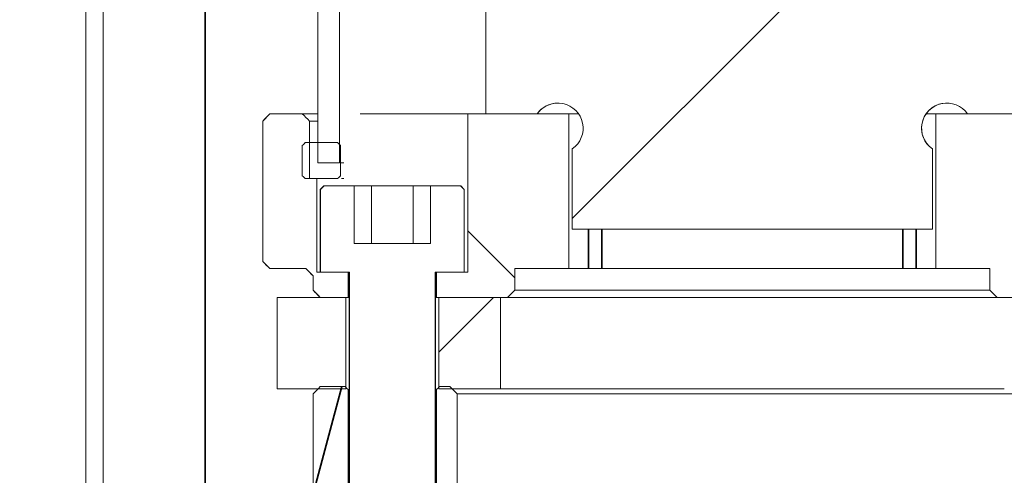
# Model space of a CAD drawing. Header units: millimetres. Extents: x 4 to 1188, y 1 to 840.
# Tile 250 of 256: x 847.78 to 856.9, y 321.58 to 325.8. Entities that reach past the tile are written whole.
import ezdxf

# ---------------------------------------------------------------- set-up
doc = ezdxf.new("R2010")
doc.units = ezdxf.units.MM
doc.layers.add('1', color=7, linetype='Continuous')
doc.styles.add('Arial Unicode MS', font='Arial Unicode MS')
doc.dimstyles.get("Standard").update_dxf_attribs({"dimtxt": 0.18, "dimasz": 0.18, "dimexe": 0.18, "dimexo": 0.0625, "dimgap": 0.09, "dimtad": 0, "dimtih": 1, "dimtoh": 1, "dimdec": 4, "dimzin": 0, "dimdsep": 46, "dimtxsty": 'Standard', "dimcen": 0.09, "dimadec": 0, "dimazin": 0, "dimtfac": 1, "dimtdec": 4, "dimtofl": 0, "dimtmove": 0, "dimatfit": 3, "dimfxl": 0, "dimtolj": 1, "dimtzin": 0, "dimarcsym": 0})

# ---------------------------------------------------------------- blocks, each defined once
blk = doc.blocks.new('_U55')
at = {"layer": '1', "color": 18, "lineweight": 35}
for p, q in [((771.2291, 333.4197), (771.2291, 279.2286)), ((849.4976, 333.4197), (849.4976, 279.2286)), ((849.4976, 281.2286), (771.2291, 281.2286))]:
    blk.add_line(p, q, dxfattribs=at)
at = {"layer": '1', "color": 18, "lineweight": 70}
for points in [[(771.2291, 281.2286), (774.7291, 282.0046), (774.7291, 280.4527)], [(849.4976, 281.2286), (845.9976, 280.4527), (845.9976, 282.0046)]]:
    blk.add_solid(points, dxfattribs=at)
at = {"layer": '1', "color": 18, "linetype": 'Continuous', "lineweight": 13, "insert": (807.1761, 281.9755), "char_height": 3, "attachment_point": 7, "line_spacing_factor": 1.047437, "style": 'Arial Unicode MS'}
blk.add_mtext('\\fArial Unicode MS|b0|i0;\\W1.0000;587', dxfattribs=at)

msp = doc.modelspace()

# ---------------------------------------------------------------- hatches: boundary and pattern name
at = {"layer": '1', "linetype": 'Continuous', "lineweight": 35}
h = msp.add_hatch(dxfattribs=at)
h.set_pattern_fill('ANSI31', color=154, scale=1.55, angle=-2.13e-14, style=0)
h.paths.add_polyline_path([(850.5426, 324.4764), (850.5426, 411.143), (850.7426, 411.143), (850.7426, 324.4764)], flags=0)
h.paths.add_polyline_path([(858.3858, 411.143), (858.5859, 411.143), (858.5859, 324.4764), (858.3858, 324.4764)], flags=0)
h = msp.add_hatch(dxfattribs=at)
h.set_pattern_fill('ANSI31', color=154, scale=1.55, angle=-2.13e-14, style=0)
edge = h.paths.add_edge_path(flags=0)
edge.add_line((852.8976, 410.963), (854.0309, 410.963))
edge.add_line((854.0309, 410.963), (854.0309, 410.2964))
edge.add_line((854.0309, 410.2964), (855.0976, 410.2964))
edge.add_line((855.0976, 410.2964), (855.0976, 410.963))
edge.add_line((855.0976, 410.963), (856.2309, 410.963))
edge.add_line((856.2309, 410.963), (856.2309, 410.6212))
edge.add_ellipse((856.3642, 410.4297), major_axis=(0.2333, 0), ratio=1, start_angle=124.8499, end_angle=325.1501)
edge.add_line((856.5557, 410.2964), (857.2309, 410.2964))
edge.add_line((857.2309, 410.2964), (857.2309, 327.5964))
edge.add_line((857.2309, 327.5964), (857.0309, 327.5964))
edge.add_line((857.0309, 327.5964), (857.0309, 324.9297))
edge.add_line((857.0309, 324.9297), (856.5557, 324.9297))
edge.add_ellipse((856.3642, 324.7964), major_axis=(0.2333, 0), ratio=1, start_angle=34.8499, end_angle=235.1501)
edge.add_line((856.2309, 324.6049), (856.2309, 323.863))
edge.add_line((856.2309, 323.863), (852.8976, 323.863))
edge.add_line((852.8976, 323.863), (852.8976, 324.6049))
edge.add_ellipse((852.7642, 324.7964), major_axis=(0.2333, 0), ratio=1, start_angle=304.8499, end_angle=505.1501)
edge.add_line((852.5727, 324.9297), (852.0976, 324.9297))
edge.add_line((852.0976, 324.9297), (852.0976, 327.5964))
edge.add_line((852.0976, 327.5964), (851.8976, 327.5964))
edge.add_line((851.8976, 327.5964), (851.8976, 410.2964))
edge.add_line((851.8976, 410.2964), (852.5727, 410.2964))
edge.add_ellipse((852.7642, 410.4297), major_axis=(0.2333, 0), ratio=1, start_angle=214.8499, end_angle=415.1501)
edge.add_line((852.8976, 410.6212), (852.8976, 410.963))
edge = h.paths.add_edge_path(flags=0)
edge.add_ellipse((855.7642, 339.153), major_axis=(-0.4533, 0), ratio=1, start_angle=0, end_angle=360)
edge = h.paths.add_edge_path(flags=0)
edge.add_ellipse((853.3642, 339.153), major_axis=(-0.4533, 0), ratio=1, start_angle=0, end_angle=360)
edge = h.paths.add_edge_path(flags=0)
edge.add_ellipse((855.7642, 360.4864), major_axis=(-0.4533, 0), ratio=1, start_angle=0, end_angle=360)
edge = h.paths.add_edge_path(flags=0)
edge.add_ellipse((853.3642, 360.4864), major_axis=(-0.4533, 0), ratio=1, start_angle=0, end_angle=360)
edge = h.paths.add_edge_path(flags=0)
edge.add_ellipse((855.7642, 381.8197), major_axis=(-0.4533, 0), ratio=1, start_angle=0, end_angle=360)
edge = h.paths.add_edge_path(flags=0)
edge.add_ellipse((853.3642, 381.8197), major_axis=(-0.4533, 0), ratio=1, start_angle=0, end_angle=360)
edge = h.paths.add_edge_path(flags=0)
edge.add_ellipse((853.3642, 403.153), major_axis=(-0.4533, 0), ratio=1, start_angle=0, end_angle=360)
edge = h.paths.add_edge_path(flags=0)
edge.add_ellipse((855.7642, 403.153), major_axis=(-0.4533, 0), ratio=1, start_angle=0, end_angle=360)
h = msp.add_hatch(dxfattribs=at)
h.set_pattern_fill('ANSI31', color=154, scale=1.55, angle=-2.13e-14, style=0)
h.paths.add_polyline_path([(848.3951, 326.3989), (848.5551, 326.3989), (848.5551, 292.0753), (848.3951, 292.0753)], flags=0)
h = msp.add_hatch(dxfattribs=at)
h.set_pattern_fill('ANSI31', color=154, scale=1.55, angle=89.9544, style=0)
h.paths.add_polyline_path([(856.2642, 323.4964), (856.2642, 324.9297), (857.1997, 324.9297), (857.1997, 323.463), (857.4879, 323.463), (857.4879, 323.2297), (856.7636, 323.2297), (856.7636, 323.4964)], flags=0)
h.paths.add_polyline_path([(851.6405, 323.463), (851.9287, 323.463), (851.9287, 324.9297), (852.8642, 324.9297), (852.8642, 323.4964), (852.3649, 323.4964), (852.3649, 323.2297), (851.6405, 323.2297)], flags=0)
edge = h.paths.add_edge_path(flags=0)
edge.add_line((850.4979, 323.2964), (850.4979, 323.4297))
edge.add_line((850.8213, 323.463), (850.8213, 323.2297))
edge.add_line((850.8213, 323.2297), (850.5646, 323.2297))
edge.add_line((850.5331, 323.463), (850.8213, 323.463))
edge.add_line((850.5331, 324.3297), (850.5331, 323.463))
edge.add_line((850.4646, 324.3297), (850.4646, 324.9297))
edge.add_line((850.4646, 324.9297), (850.0312, 324.9297))
edge.add_line((850.0312, 324.9297), (850.0312, 323.563))
edge.add_line((850.4313, 323.4964), (850.0979, 323.4964))
edge = h.paths.add_edge_path(flags=0)
edge.add_line((858.6305, 323.4297), (858.6305, 323.2964))
edge.add_line((859.0306, 323.4964), (858.6972, 323.4964))
edge.add_line((858.6639, 324.3297), (858.6639, 324.9297))
edge.add_line((858.6639, 324.9297), (859.0972, 324.9297))
edge.add_line((859.0972, 324.9297), (859.0972, 323.563))
edge.add_line((858.5955, 323.463), (858.5955, 324.3297))
edge.add_line((858.3073, 323.463), (858.5955, 323.463))
edge.add_line((858.3073, 323.463), (858.3073, 323.2297))
edge.add_line((858.3073, 323.2297), (858.5639, 323.2297))
h = msp.add_hatch(dxfattribs=at)
h.set_pattern_fill('ANSI31', color=154, scale=1.55, angle=29.9848, style=0)
h.paths.add_polyline_path([(850.7513, 324.663), (850.7513, 324.3297), (850.3979, 324.3297), (850.3979, 324.663)], flags=0)
h.paths.add_polyline_path([(858.3772, 324.663), (858.7305, 324.663), (858.7305, 324.3297), (858.3772, 324.3297)], flags=0)
h = msp.add_hatch(dxfattribs=at)
h.set_pattern_fill('ANSI31', color=154, scale=1.55, angle=-2.13e-14, style=0)
h.paths.add_polyline_path([(852.2316, 323.2297), (852.2316, 322.383), (851.6607, 322.383), (851.6607, 323.2297)], flags=0)
h.paths.add_polyline_path([(850.8011, 322.383), (850.1642, 322.383), (850.1642, 323.2297), (850.8011, 323.2297)], flags=0)
h.paths.add_polyline_path([(856.8969, 322.383), (856.8969, 323.2297), (857.4677, 323.2297), (857.4677, 322.383)], flags=0)
h.paths.add_polyline_path([(858.3274, 322.383), (858.3274, 323.2297), (858.6505, 323.2297), (858.6505, 322.383)], flags=0)
h = msp.add_hatch(dxfattribs=at)
h.set_pattern_fill('ANSI31', color=154, scale=1.55, angle=29.9848, style=0)
edge = h.paths.add_edge_path(flags=0)
edge.add_line((851.8315, 322.337), (851.8315, 320.8703))
edge.add_line((851.6406, 322.377), (851.6406, 320.8303))
h.paths.add_polyline_path([(850.8212, 322.4036), (850.8212, 320.8036), (850.4979, 320.8036), (850.4979, 322.4036)], flags=0)
h.paths.add_polyline_path([(858.3072, 322.4036), (858.6305, 322.4036), (858.6305, 320.8036), (858.3072, 320.8036)], flags=0)
edge = h.paths.add_edge_path(flags=0)
edge.add_line((857.297, 320.8703), (857.297, 322.337))
edge.add_line((857.4879, 320.8303), (857.4879, 322.377))

# ---------------------------------------------------------------- linework, layer by layer
at = {"layer": '1', "color": 154, "linetype": 'Continuous', "lineweight": 13}
for p, q in [((850.5426, 324.4764), (850.5426, 411.143)), ((850.7426, 411.143), (850.7426, 324.4764)), ((852.0976, 324.9297), (852.0976, 327.5964)), ((850.5422, 326.7622), (850.5422, 324.93)), ((848.3951, 292.0753), (848.3951, 326.3989)), ((848.5551, 326.3989), (848.5551, 292.0753)), ((850.0976, 324.9297), (850.0309, 324.863)), ((850.0979, 324.9297), (850.3979, 324.9297)), ((850.3976, 324.9297), (850.5426, 324.9297)), ((851.9287, 324.9297), (850.9324, 324.9297)), ((851.9287, 324.9297), (852.8642, 324.9297)), ((851.9287, 323.463), (851.9287, 324.9297)), ((852.5727, 324.9297), (852.0976, 324.9297)), ((852.8642, 324.9297), (852.8642, 323.4964)), ((852.8643, 324.9297), (852.8642, 324.9297)), ((852.9557, 324.9297), (852.8643, 324.9297)), ((852.8643, 323.4964), (852.8643, 324.9297)), ((856.2642, 324.9297), (856.1729, 324.9297)), ((856.2642, 323.4964), (856.2642, 324.9297)), ((856.2642, 324.9297), (857.1997, 324.9297)), ((857.0309, 324.9297), (856.5557, 324.9297)), ((850.0309, 324.863), (850.0309, 323.563)), ((850.0312, 323.563), (850.0312, 324.863)), ((850.5426, 324.863), (850.4642, 324.863)), ((850.4646, 324.863), (850.4646, 324.3297)), ((850.3979, 324.3564), (850.3979, 324.6364)), ((850.4246, 324.663), (850.7246, 324.663)), ((850.7509, 324.6364), (850.7513, 324.6364)), ((850.7513, 324.6364), (850.7513, 324.3564)), ((852.8976, 323.863), (852.8976, 324.6049)), ((856.2309, 324.6049), (856.2309, 323.863)), ((856.2309, 324.6049), (856.231, 324.6049)), ((856.231, 323.863), (856.231, 324.6049)), ((850.7426, 324.4764), (850.5426, 324.4764)), ((850.7823, 324.4764), (850.7513, 324.4764)), ((850.7513, 324.3564), (850.7509, 324.3564)), ((850.7246, 324.3297), (850.4246, 324.3297)), ((850.4646, 324.3297), (850.5331, 324.3297)), ((850.5331, 324.3297), (850.5331, 323.463)), ((850.5976, 324.263), (850.5642, 324.2297)), ((850.6, 324.263), (850.5976, 324.263)), ((850.6, 324.263), (850.878, 324.263)), ((850.7823, 324.3297), (850.7593, 324.3297)), ((850.878, 324.263), (850.878, 323.7297)), ((851.0385, 324.263), (850.878, 324.263)), ((851.4234, 324.263), (851.0385, 324.263)), ((851.0385, 324.263), (851.0385, 323.7297)), ((851.5838, 324.263), (851.4234, 324.263)), ((851.4234, 324.263), (851.4234, 323.7297)), ((851.5838, 323.7297), (851.5838, 324.263)), ((851.5838, 324.263), (851.8618, 324.263)), ((851.8642, 324.263), (851.8618, 324.263)), ((851.8976, 324.2297), (851.8642, 324.263)), ((850.5642, 324.2297), (850.5642, 323.463)), ((850.5666, 324.2297), (850.5642, 324.2297)), ((850.5666, 323.463), (850.5666, 324.2297)), ((851.8953, 324.2297), (851.8953, 323.463)), ((851.8976, 324.2297), (851.8953, 324.2297)), ((851.8976, 323.463), (851.8976, 324.2297)), ((856.2309, 323.863), (852.8976, 323.863)), ((856.231, 323.863), (856.2309, 323.863)), ((850.878, 323.7297), (851.5838, 323.7297)), ((850.0309, 323.563), (850.0976, 323.4964)), ((850.4313, 323.4964), (850.0979, 323.4964)), ((850.4309, 323.4964), (850.4976, 323.4297)), ((850.4976, 323.4297), (850.4976, 323.2964)), ((850.4979, 323.2964), (850.4979, 323.4297)), ((850.5331, 323.463), (850.8213, 323.463)), ((850.8348, 323.463), (850.5666, 323.463)), ((850.8213, 323.463), (850.8213, 323.2297)), ((850.8309, 323.463), (850.8309, 320.8037)), ((850.8348, 319.5297), (850.8348, 323.463)), ((851.8953, 323.463), (851.627, 323.463)), ((851.627, 323.463), (851.627, 319.5297)), ((851.6309, 320.8037), (851.6309, 323.463)), ((851.6405, 323.463), (851.9287, 323.463)), ((851.6405, 323.2297), (851.6405, 323.463)), ((852.3649, 323.4964), (852.3649, 323.2964)), ((852.8642, 323.4964), (852.3649, 323.4964)), ((852.8642, 323.4964), (852.8643, 323.4964)), ((852.8643, 323.4964), (853.0477, 323.4964)), ((853.1699, 323.4964), (853.0477, 323.4964)), ((853.1699, 323.4964), (855.9589, 323.4964)), ((856.0811, 323.4964), (855.9589, 323.4964)), ((856.0811, 323.4964), (856.2642, 323.4964)), ((856.7636, 323.4964), (856.2642, 323.4964)), ((856.7636, 323.2964), (856.7636, 323.4964)), ((850.4976, 323.2964), (850.5642, 323.2297)), ((852.3649, 323.2964), (856.7636, 323.2964)), ((850.1642, 322.383), (850.1642, 323.2297)), ((850.1642, 323.2297), (850.8011, 323.2297)), ((850.8213, 323.2297), (850.5646, 323.2297)), ((850.8011, 323.2297), (850.8011, 322.383)), ((850.8309, 323.2297), (850.8213, 323.2297)), ((851.6405, 323.2297), (851.6309, 323.2297)), ((852.2982, 323.2297), (851.6405, 323.2297)), ((851.6607, 323.2297), (852.2316, 323.2297)), ((851.6607, 322.383), (851.6607, 323.2297)), ((852.2316, 323.2297), (852.2316, 322.383)), ((856.8302, 323.2297), (852.2982, 323.2297)), ((857.4879, 323.2297), (856.8302, 323.2297)), ((850.8011, 322.383), (850.1642, 322.383)), ((850.5436, 322.383), (850.4976, 322.337)), ((850.4976, 322.337), (850.4976, 320.8703)), ((850.4979, 320.8703), (850.4979, 322.337)), ((850.5646, 322.4036), (850.7944, 322.4036)), ((850.8212, 322.377), (850.8212, 320.8303)), ((850.8309, 322.377), (850.8212, 322.377)), ((851.6406, 322.377), (851.6309, 322.377)), ((851.6406, 320.8303), (851.6406, 322.377)), ((852.2316, 322.383), (851.6607, 322.383)), ((851.6675, 322.4036), (851.7648, 322.4036)), ((851.8315, 322.337), (851.8315, 320.8703)), ((857.297, 322.337), (851.8315, 322.337)), ((852.2316, 322.383), (856.8969, 322.383))]:
    msp.add_line(p, q, dxfattribs=at)
at = {"layer": '1', "color": 154, "linetype": 'Continuous', "lineweight": 35}
for p, q in [((853.0477, 323.4964), (853.0477, 323.8631)), ((853.1699, 323.8631), (853.1699, 323.4964)), ((855.9589, 323.4964), (855.9589, 323.8631)), ((856.0811, 323.8631), (856.0811, 323.4964))]:
    msp.add_line(p, q, dxfattribs=at)
at = {"layer": '1', "color": 154, "linetype": 'Continuous', "lineweight": 13}
for centre, major_axis, start_param, end_param in [((852.7642, 324.7964), (0.2333, 0), 5.320635, 8.816532), ((852.7644, 324.7964), (0, -0.2333), 3.14157, 4.104143), ((856.3644, 324.7964), (0, 0.2333), 0.000023, 2.533347), ((856.3642, 324.7964), (0.2333, 0), 0.608246, 4.104143)]:
    msp.add_ellipse(centre, major_axis=major_axis, ratio=1, start_param=start_param, end_param=end_param, dxfattribs=at)
for points in [[(850.0312, 324.863), (850.0535, 324.8853), (850.0757, 324.9075), (850.0979, 324.9297)], [(850.3979, 324.9297), (850.4202, 324.9075), (850.4424, 324.8853), (850.4646, 324.863)], [(850.3979, 324.6364), (850.4068, 324.6453), (850.4157, 324.6541), (850.4246, 324.663)], [(850.7246, 324.663), (850.7335, 324.6541), (850.7424, 324.6453), (850.7513, 324.6364)], [(850.4246, 324.3297), (850.4157, 324.3386), (850.4068, 324.3475), (850.3979, 324.3564)], [(850.7513, 324.3564), (850.7424, 324.3475), (850.7335, 324.3386), (850.7246, 324.3297)], [(850.5666, 324.2297), (850.5777, 324.2408), (850.5889, 324.2519), (850.6, 324.263)], [(851.8618, 324.263), (851.873, 324.2519), (851.8841, 324.2408), (851.8953, 324.2297)], [(850.0979, 323.4964), (850.0757, 323.5186), (850.0535, 323.5408), (850.0312, 323.563)], [(850.4979, 323.4297), (850.4757, 323.4519), (850.4535, 323.4741), (850.4313, 323.4964)], [(850.5646, 323.2297), (850.5424, 323.2519), (850.5202, 323.2741), (850.4979, 323.2964)], [(852.3649, 323.2964), (852.3427, 323.2741), (852.3205, 323.2519), (852.2982, 323.2297)], [(856.8302, 323.2297), (856.808, 323.2519), (856.7858, 323.2741), (856.7636, 323.2964)], [(850.4979, 322.337), (850.5202, 322.3592), (850.5424, 322.3814), (850.5646, 322.4036)], [(850.7944, 322.4036), (850.8033, 322.3948), (850.8123, 322.3859), (850.8212, 322.377)], [(851.6406, 322.377), (851.6495, 322.3859), (851.6585, 322.3948), (851.6675, 322.4036)], [(851.7648, 322.4036), (851.787, 322.3814), (851.8092, 322.3592), (851.8315, 322.337)]]:
    msp.add_open_spline(points, degree=3, dxfattribs=at)

# ---------------------------------------------------------------- dimensions: what is measured, and where the dimension line sits
at = {"layer": '1', "color": 18, "linetype": 'Continuous', "lineweight": 13}
dim = msp.add_linear_dim(base=(849.4976, 281.2286), p1=(771.2291, 336.2727), p2=(849.4976, 334.4197), angle=180, dimstyle='Standard', override={"dimtxt": 3, "dimasz": 3.5, "dimexe": 2, "dimexo": 1, "dimgap": 1.5, "dimtad": 1, "dimtih": 0, "dimtoh": 0, "dimdec": 0, "dimlfac": 7.5, "dimzin": 8, "dimdsep": 44, "dimlunit": 2, "dimtxsty": 'Arial Unicode MS', "dimsah": 1, "dimse1": 0, "dimse2": 0, "dimsd1": 0, "dimsd2": 0, "dimclrd": 18, "dimclre": 18, "dimclrt": 18, "dimtol": 0, "dimtm": -0.1, "dimtfac": 0.666667, "dimtdec": 2, "dimtofl": 1, "dimtmove": 0, "dimtzin": 8, "dimlwd": 35, "dimlwe": 35}, dxfattribs=at)
dim.commit()
dim.dimension.update_dxf_attribs({"geometry": '_U55', "text_midpoint": (810.3634, 281.2286), "dimtype": 160})

doc.saveas('drawing.dxf')
